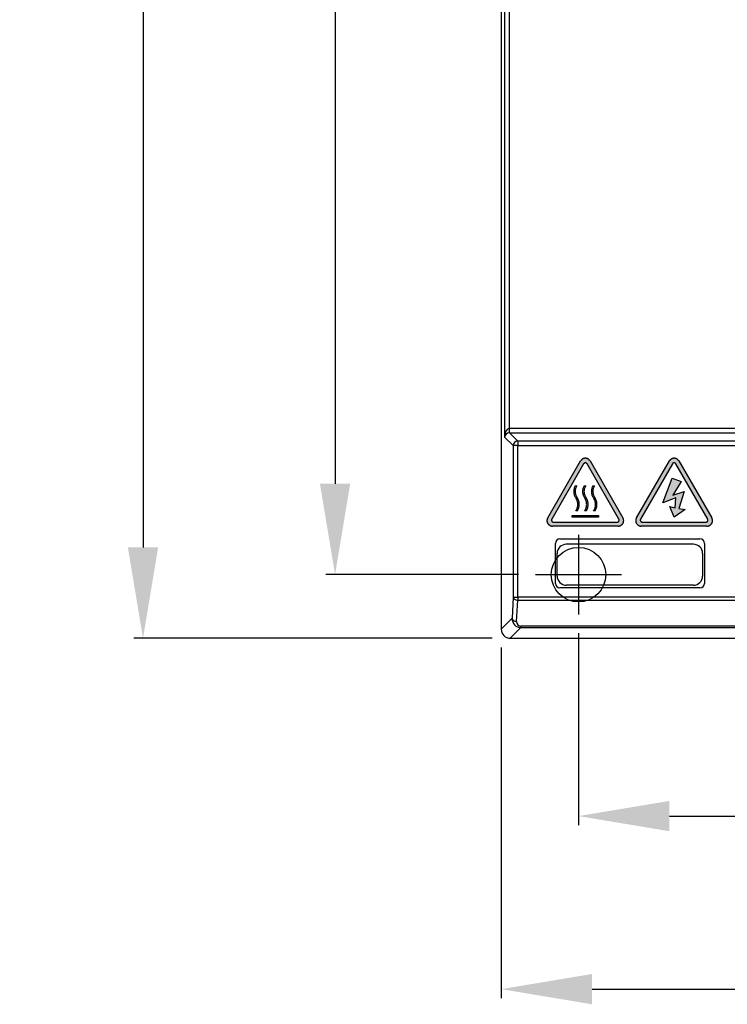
# Model space of a CAD drawing. Extents: x 2664 to 3343, y -1898 to 249.
# Tile 63 of 91: x 2924 to 3002, y -74 to 34. Entities that reach past the tile are written whole.
import ezdxf

# ---------------------------------------------------------------- set-up
doc = ezdxf.new("R2010")
doc.units = 0
doc.linetypes.add('CENTER2', pattern=[28.575000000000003, 19.05, -3.175, 3.175, -3.175])
doc.linetypes.add('PHANTOM2', pattern=[31.750000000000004, 15.875, -3.175, 3.175, -3.175, 3.175, -3.175])
doc.layers.get('DEFPOINTS').update_dxf_attribs({"color": 8, "linetype": 'CONTINUOUS'})
for name, color, linetype in [('3', 3, 'PHANTOM2'), ('CENTER', 1, 'CENTER2'), ('DIM', 2, 'CONTINUOUS')]:
    doc.layers.add(name, color=color, linetype=linetype)
doc.styles.add('DIMEMSIONS', font='isocp.shx', dxfattribs={"bigfont": 'chineset.shx'})
doc.dimstyles.new('ISO-25', dxfattribs={"dimtxt": 5, "dimasz": 5, "dimexe": 1, "dimexo": 1, "dimgap": 1, "dimtad": 1, "dimtxsty": 'DIMEMSIONS', "dimcen": 0, "dimclrd": 2, "dimclre": 2, "dimclrt": 2, "dimazin": 3, "dimtfac": 1, "dimtmove": 0, "dimatfit": 3})

# ---------------------------------------------------------------- blocks, each defined once
blk = doc.blocks.new('*D7')
at = {"layer": 'DEFPOINTS', "color": 0}
for p in [(2980.536097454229, 202.7882412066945), (2958.373413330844, -27.21175879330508), (2980.536097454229, -27.21175879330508)]:
    blk.add_point(p, dxfattribs=at)
at = {"layer": 'DIM', "color": 2}
for p, q in [((2978.536097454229, 202.7882412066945), (2957.373413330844, 202.7882412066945)), ((2958.373413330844, 192.7882412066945), (2958.373413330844, -17.21175879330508)), ((2978.536097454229, -27.21175879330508), (2957.373413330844, -27.21175879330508))]:
    blk.add_line(p, q, dxfattribs=at)
for points in [[(2956.706746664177, 192.7882412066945), (2960.04007999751, 192.7882412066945), (2958.373413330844, 202.7882412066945)], [(2956.706746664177, -17.21175879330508), (2960.04007999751, -17.21175879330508), (2958.373413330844, -27.21175879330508)]]:
    blk.add_solid(points, dxfattribs=at)
at = {"layer": 'DIM', "color": 2, "insert": (2951.372429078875, 87.78824120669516), "char_height": 10, "attachment_point": 5, "rotation": 90, "style": 'DIMEMSIONS'}
blk.add_mtext('230', dxfattribs=at)
blk = doc.blocks.new('*D8')
at = {"layer": 'DEFPOINTS', "color": 0}
for p in [(2977.646593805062, 210.7882412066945), (2937.25200594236, -34.21175879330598), (2977.646593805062, -34.21175879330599)]:
    blk.add_point(p, dxfattribs=at)
at = {"layer": 'DIM', "color": 2}
for p, q in [((2975.646593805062, 210.7882412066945), (2936.25200594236, 210.7882412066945)), ((2937.25200594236, 200.7882412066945), (2937.25200594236, -24.21175879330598)), ((2975.646593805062, -34.21175879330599), (2936.25200594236, -34.21175879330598))]:
    blk.add_line(p, q, dxfattribs=at)
for points in [[(2935.585339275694, 200.7882412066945), (2938.918672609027, 200.7882412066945), (2937.25200594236, 210.7882412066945)], [(2935.585339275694, -24.21175879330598), (2938.918672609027, -24.21175879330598), (2937.25200594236, -34.21175879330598)]]:
    blk.add_solid(points, dxfattribs=at)
at = {"layer": 'DIM', "color": 2, "insert": (2930.251021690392, 88.2882412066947), "char_height": 10, "attachment_point": 5, "rotation": 90, "style": 'DIMEMSIONS'}
blk.add_mtext('245', dxfattribs=at)
blk = doc.blocks.new('*D9')
at = {"layer": 'DEFPOINTS', "color": 0}
for p in [(2985.147964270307, -31.63474973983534), (3092.147964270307, -31.63474973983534), (3092.147964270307, -53.7671533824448)]:
    blk.add_point(p, dxfattribs=at)
at = {"layer": 'DIM', "color": 2}
for p, q in [((2985.147964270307, -33.63474973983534), (2985.147964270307, -54.7671533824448)), ((3092.147964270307, -33.63474973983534), (3092.147964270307, -54.7671533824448)), ((2995.147964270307, -53.7671533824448), (3082.147964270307, -53.7671533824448))]:
    blk.add_line(p, q, dxfattribs=at)
for points in [[(2995.147964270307, -52.10048671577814), (2995.147964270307, -55.43382004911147), (2985.147964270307, -53.7671533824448)], [(3082.147964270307, -52.10048671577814), (3082.147964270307, -55.43382004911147), (3092.147964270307, -53.7671533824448)]]:
    blk.add_solid(points, dxfattribs=at)
at = {"layer": 'DIM', "color": 2, "insert": (3038.647964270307, -46.7671533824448), "char_height": 10, "attachment_point": 5, "style": 'DIMEMSIONS'}
blk.add_mtext('107', dxfattribs=at)
blk = doc.blocks.new('*D10')
at = {"layer": 'DEFPOINTS', "color": 0}
for p in [(2976.647964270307, -33.21312925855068), (3100.14796427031, -33.21312925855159), (3100.14796427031, -72.80173477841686)]:
    blk.add_point(p, dxfattribs=at)
at = {"layer": 'DIM', "color": 2}
for p, q in [((2976.647964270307, -35.21312925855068), (2976.647964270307, -73.80173477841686)), ((3100.14796427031, -35.21312925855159), (3100.14796427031, -73.80173477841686)), ((2986.647964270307, -72.80173477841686), (3090.14796427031, -72.80173477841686))]:
    blk.add_line(p, q, dxfattribs=at)
for points in [[(2986.647964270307, -71.13506811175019), (2986.647964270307, -74.46840144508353), (2976.647964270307, -72.80173477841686)], [(3090.14796427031, -71.13506811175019), (3090.14796427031, -74.46840144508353), (3100.14796427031, -72.80173477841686)]]:
    blk.add_solid(points, dxfattribs=at)
at = {"layer": 'DIM', "color": 2, "insert": (3038.397964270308, -65.80075052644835), "char_height": 10, "attachment_point": 5, "style": 'DIMEMSIONS'}
blk.add_mtext('123.5', dxfattribs=at)

msp = doc.modelspace()

# ---------------------------------------------------------------- hatches: boundary and pattern name
at = {"layer": '3'}
h = msp.add_hatch(color=256, dxfattribs=at)
h.paths.add_polyline_path([(2984.441540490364, -20.70318064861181), (2987.357540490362, -20.70318064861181), (2987.357540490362, -20.89758064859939), (2984.441540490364, -20.89758064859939)], flags=0)
edge = h.paths.add_edge_path(flags=0)
edge.add_arc((2987.811312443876, -18.05709629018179), 1.088639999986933, 144.8746139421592, 215.1253860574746)
edge.add_arc((2985.776128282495, -19.48879522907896), 1.399680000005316, -30.75965840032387, 35.12538605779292, ccw=False)
edge.add_line((2986.978901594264, -20.204644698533), (2986.793720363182, -20.20464469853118))
edge.add_arc((2985.776128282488, -19.48879522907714), 1.244160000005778, 324.8746139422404, 395.1253860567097)
edge.add_arc((2987.811312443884, -18.05709629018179), 1.244159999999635, 149.7717028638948, 215.1253860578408, ccw=False)
edge.add_line((2986.736325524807, -17.43072800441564), (2986.920919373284, -17.43072800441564))
edge = h.paths.add_edge_path(flags=0)
edge.add_arc((2984.804128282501, -19.48879522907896), 1.399680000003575, 329.2403415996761, 395.1253860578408)
edge.add_arc((2986.839312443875, -18.05709629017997), 1.088639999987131, 144.8746139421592, 215.1253860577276, ccw=False)
edge.add_line((2985.948919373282, -17.43072800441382), (2985.764325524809, -17.43072800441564))
edge.add_arc((2986.839312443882, -18.05709629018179), 1.244159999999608, 149.7717028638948, 215.1253860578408)
edge.add_arc((2984.804128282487, -19.48879522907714), 1.244160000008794, -35.12538605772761, 35.12538605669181, ccw=False)
edge.add_line((2985.821720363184, -20.20464469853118), (2986.006901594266, -20.204644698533))
edge = h.paths.add_edge_path(flags=0)
edge.add_arc((2985.867312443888, -18.05709629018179), 1.244159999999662, 149.7717028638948, 215.1253860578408)
edge.add_arc((2983.832128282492, -19.48879522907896), 1.244160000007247, -35.12538605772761, 35.125386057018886, ccw=False)
edge.add_line((2984.84972036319, -20.204644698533), (2985.034901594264, -20.204644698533))
edge.add_arc((2983.8321282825, -19.48879522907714), 1.399680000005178, 329.2403415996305, 395.1253860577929)
edge.add_arc((2985.867312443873, -18.05709629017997), 1.088639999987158, 144.8746139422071, 215.1253860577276, ccw=False)
edge.add_line((2984.97691937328, -17.43072800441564), (2984.792325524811, -17.43072800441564))
edge = h.paths.add_edge_path(flags=16)
edge.add_arc((2989.397829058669, -21.20718064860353), 0.2249999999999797, 270, 389.9999999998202)
edge.add_line((2989.592684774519, -21.09468064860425), (2986.094396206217, -15.03546710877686))
edge.add_arc((2985.899540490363, -15.14796710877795), 0.2250000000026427, 29.99999999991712, 149.9999999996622)
edge.add_line((2985.704684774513, -15.03546710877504), (2982.206396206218, -21.09468064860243))
edge.add_arc((2982.401251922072, -21.20718064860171), 0.2249999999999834, 150.0000000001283, 270)
edge.add_line((2982.401251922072, -21.43218064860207), (2989.397829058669, -21.43218064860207))
edge = h.paths.add_edge_path()
edge.add_line((2986.419155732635, -14.71056710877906), (2990.036436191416, -20.97588064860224))
edge.add_arc((2989.516820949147, -21.27588064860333), 0.5999999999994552, -90, 29.999999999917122, ccw=False)
edge.add_line((2989.516820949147, -21.87588064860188), (2982.282260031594, -21.87588064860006))
edge.add_arc((2982.282260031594, -21.27588064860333), 0.5999999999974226, 150.0000000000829, 270, ccw=False)
edge.add_line((2981.762644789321, -20.97588064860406), (2985.379925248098, -14.71056710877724))
edge.add_arc((2985.899540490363, -15.01056710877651), 0.5999999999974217, 29.999999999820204, 150.0000000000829, ccw=False)
h = msp.add_hatch(color=256, dxfattribs=at)
edge = h.paths.add_edge_path(flags=16)
edge.add_line((2999.356567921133, -21.09468064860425), (2995.858279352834, -15.03546710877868))
edge.add_arc((2995.66342363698, -15.14796710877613), 0.2250000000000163, 29.99999999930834, 150.0000000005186)
edge.add_line((2995.46856792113, -15.03546710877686), (2991.970279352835, -21.09468064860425))
edge.add_arc((2992.165135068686, -21.20718064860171), 0.2249999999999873, 150.000000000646, 270.0000000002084)
edge.add_line((2992.165135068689, -21.43218064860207), (2999.161712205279, -21.43218064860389))
edge.add_arc((2999.161712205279, -21.20718064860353), 0.2250000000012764, 270, 389.999999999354)
h.paths.add_polyline_path([(2996.786287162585, -18.0770999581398), (2996.194127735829, -19.95405100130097), (2996.870881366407, -20.03225729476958), (2995.686562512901, -20.89252652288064), (2995.178997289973, -19.71943212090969), (2995.771156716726, -19.87584470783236), (2995.855750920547, -18.78095659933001), (2994.417649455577, -19.32840065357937), (2995.432779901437, -16.59118038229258), (2996.447910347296, -16.9822118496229), (2995.517374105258, -18.4681314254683)], flags=0)
edge = h.paths.add_edge_path()
edge.add_arc((2995.663423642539, -15.01056710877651), 0.5999999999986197, 29.99999998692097, 149.9999999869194)
edge.add_line((2995.143808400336, -14.71056710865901), (2991.526527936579, -20.97588064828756))
edge.add_arc((2992.046143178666, -21.27588064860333), 0.6000000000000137, 149.9999999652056, 269.9999999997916)
edge.add_line((2992.046143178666, -21.8758806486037), (2999.280704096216, -21.87588064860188))
edge.add_arc((2999.280704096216, -21.27588064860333), 0.5999999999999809, 270, 389.9999999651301)
edge.add_line((2999.80031933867, -20.97588064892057), (2996.183038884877, -14.71056710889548))

# ---------------------------------------------------------------- linework, layer by layer
for p, q in [((2981.762644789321, -20.97588064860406), (2985.379925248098, -14.71056710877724)), ((2985.704684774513, -15.03546710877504), (2982.206396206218, -21.09468064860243)), ((2989.592684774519, -21.09468064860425), (2986.094396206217, -15.03546710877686)), ((2986.419155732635, -14.71056710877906), (2990.036436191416, -20.97588064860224)), ((2991.526527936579, -20.97588064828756), (2995.143808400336, -14.71056710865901)), ((2995.46856792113, -15.03546710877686), (2991.970279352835, -21.09468064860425)), ((2999.356567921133, -21.09468064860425), (2995.858279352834, -15.03546710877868)), ((2996.183038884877, -14.71056710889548), (2999.80031933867, -20.97588064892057)), ((2994.417649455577, -19.32840065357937), (2995.432779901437, -16.59118038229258)), ((2995.432779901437, -16.59118038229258), (2996.447910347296, -16.9822118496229)), ((2996.447910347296, -16.9822118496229), (2995.517374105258, -18.4681314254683)), ((2984.792325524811, -17.43072800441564), (2984.97691937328, -17.43072800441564)), ((2985.764325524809, -17.43072800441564), (2985.948919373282, -17.43072800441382)), ((2986.736325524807, -17.43072800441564), (2986.920919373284, -17.43072800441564)), ((2995.517374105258, -18.4681314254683), (2996.786287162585, -18.0770999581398)), ((2996.786287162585, -18.0770999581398), (2996.194127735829, -19.95405100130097)), ((2995.855750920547, -18.78095659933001), (2994.417649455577, -19.32840065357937)), ((2995.771156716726, -19.87584470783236), (2995.855750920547, -18.78095659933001)), ((2985.034901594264, -20.204644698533), (2984.84972036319, -20.204644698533)), ((2986.006901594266, -20.204644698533), (2985.821720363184, -20.20464469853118)), ((2986.978901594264, -20.204644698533), (2986.793720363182, -20.20464469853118)), ((2995.178997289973, -19.71943212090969), (2995.771156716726, -19.87584470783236)), ((2995.686562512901, -20.89252652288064), (2995.178997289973, -19.71943212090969)), ((2996.870881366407, -20.03225729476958), (2995.686562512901, -20.89252652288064)), ((2996.194127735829, -19.95405100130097), (2996.870881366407, -20.03225729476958)), ((2982.401251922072, -21.43218064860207), (2989.397829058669, -21.43218064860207)), ((2984.441540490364, -20.89758064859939), (2984.441540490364, -20.70318064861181)), ((2984.441540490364, -20.70318064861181), (2987.357540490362, -20.70318064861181)), ((2987.357540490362, -20.89758064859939), (2984.441540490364, -20.89758064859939)), ((2987.357540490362, -20.70318064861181), (2987.357540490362, -20.89758064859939)), ((2992.165135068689, -21.43218064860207), (2999.161712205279, -21.43218064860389)), ((2989.516820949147, -21.87588064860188), (2982.282260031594, -21.87588064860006)), ((2999.280704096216, -21.87588064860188), (2992.046143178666, -21.8758806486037))]:
    msp.add_line(p, q, dxfattribs=at)
for centre, radius, start, end in [((2985.899540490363, -15.01056710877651), 0.5999999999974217, 29.99999999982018, 150.0000000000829), ((2985.899540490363, -15.14796710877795), 0.2250000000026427, 29.99999999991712, 149.9999999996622), ((2995.663423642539, -15.01056710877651), 0.5999999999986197, 29.99999998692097, 149.9999999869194), ((2995.66342363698, -15.14796710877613), 0.2250000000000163, 29.99999999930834, 150.0000000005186), ((2985.867312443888, -18.05709629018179), 1.244159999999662, 149.7717028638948, 215.1253860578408), ((2985.867312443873, -18.05709629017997), 1.088639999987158, 144.8746139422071, 215.1253860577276), ((2986.839312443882, -18.05709629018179), 1.244159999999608, 149.7717028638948, 215.1253860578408), ((2986.839312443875, -18.05709629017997), 1.088639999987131, 144.8746139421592, 215.1253860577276), ((2987.811312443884, -18.05709629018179), 1.244159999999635, 149.7717028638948, 215.1253860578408), ((2987.811312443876, -18.05709629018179), 1.088639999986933, 144.8746139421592, 215.1253860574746), ((2983.832128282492, -19.48879522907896), 1.244160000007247, 324.8746139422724, 35.12538605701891), ((2983.8321282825, -19.48879522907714), 1.399680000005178, 329.2403415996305, 35.12538605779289), ((2984.804128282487, -19.48879522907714), 1.244160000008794, 324.8746139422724, 35.1253860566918), ((2984.804128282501, -19.48879522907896), 1.399680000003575, 329.2403415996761, 35.12538605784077), ((2985.776128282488, -19.48879522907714), 1.244160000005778, 324.8746139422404, 35.12538605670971), ((2985.776128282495, -19.48879522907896), 1.399680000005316, 329.2403415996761, 35.12538605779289), ((2982.282260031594, -21.27588064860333), 0.5999999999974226, 150.0000000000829, 270), ((2982.401251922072, -21.20718064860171), 0.2249999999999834, 150.0000000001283, 270), ((2989.397829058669, -21.20718064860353), 0.2249999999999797, 270, 29.99999999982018), ((2989.516820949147, -21.27588064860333), 0.5999999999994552, 270, 29.99999999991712), ((2992.046143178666, -21.27588064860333), 0.6000000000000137, 149.9999999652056, 269.9999999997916), ((2992.165135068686, -21.20718064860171), 0.2249999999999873, 150.000000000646, 270.0000000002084), ((2999.161712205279, -21.20718064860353), 0.2250000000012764, 270, 29.99999999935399), ((2999.280704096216, -21.27588064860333), 0.5999999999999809, 270, 29.99999996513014)]:
    msp.add_arc(centre, radius, start, end, dxfattribs=at)
at = {"layer": 'CENTER'}
for p, q in [((2985.147964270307, -22.82470465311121), (2985.147964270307, -31.59881293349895)), ((2980.419727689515, -27.21175879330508), (2989.876200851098, -27.21175879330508))]:
    msp.add_line(p, q, dxfattribs=at)
at = {"layer": 'DIM'}
for p, q in [((2976.647964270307, 209.7896116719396), (2976.64796427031, -33.21312925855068)), ((2977.016190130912, 155.6557818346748), (2977.016190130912, -12.0792994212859)), ((2977.51550489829, 154.7080498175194), (2977.51550489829, -11.13156740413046)), ((2977.51550489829, -11.13156740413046), (2977.540271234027, -11.63019974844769)), ((3021.212641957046, -11.1303348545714), (2977.565169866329, -11.1303348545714)), ((2977.565169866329, -11.62964962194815), (2977.565169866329, -11.1303348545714)), ((2977.565169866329, -11.62964962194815), (3023.637791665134, -11.62964962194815)), ((2978.458844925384, -12.52332468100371), (2977.565169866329, -11.62964962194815)), ((2977.016190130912, -12.0792994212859), (2977.959530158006, -13.02263944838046)), ((3060.462956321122, -12.52332468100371), (2978.458844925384, -12.52332468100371)), ((2978.458844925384, -12.52332468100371), (2978.458844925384, -13.02263944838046)), ((2978.458844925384, -13.02263944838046), (2977.959530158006, -13.02263944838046)), ((2977.959530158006, -13.02263944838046), (2977.959530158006, -29.67588064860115)), ((2978.458844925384, -13.02263944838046), (3060.462956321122, -13.02263944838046)), ((2978.458844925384, -29.67588064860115), (2978.458844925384, -13.02263944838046)), ((2982.603404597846, -28.17588064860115), (2982.603404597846, -23.77588064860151)), ((2983.103404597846, -23.27588064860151), (2998.503404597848, -23.27588064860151)), ((2999.003404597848, -23.77588064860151), (2999.003404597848, -28.17588064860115)), ((2982.796054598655, -27.37545745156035), (2982.796054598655, -24.87545745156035)), ((2997.796054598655, -23.87545745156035), (2983.796054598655, -23.87545745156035)), ((2998.796054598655, -24.87545745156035), (2998.796054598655, -27.37545745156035)), ((2998.503404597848, -28.67588064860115), (2983.103404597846, -28.67588064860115)), ((2997.796054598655, -28.37545745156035), (2983.796054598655, -28.37545745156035)), ((2977.959530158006, -29.67588064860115), (2977.843046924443, -32.01804660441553)), ((2977.959530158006, -29.67588064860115), (2978.458844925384, -29.67588064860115)), ((2978.34236169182, -32.36222389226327), (2978.458844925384, -30.02005793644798)), ((3041.977584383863, -29.67588064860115), (2978.458844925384, -29.67588064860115)), ((2978.458844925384, -29.67588064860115), (2978.458844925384, -30.02005793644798)), ((2978.458844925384, -30.02005793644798), (3041.977584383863, -30.02005793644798)), ((2977.843046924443, -32.01804660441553), (2976.64796427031, -33.21312925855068)), ((2977.646593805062, -34.21175879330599), (2978.81554434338, -33.04280825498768)), ((2978.81554434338, -32.88767077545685), (2978.81554434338, -33.04280825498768)), ((3042.048843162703, -32.88767077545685), (2978.81554434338, -32.88767077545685)), ((2978.81554434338, -33.04280825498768), (3042.048843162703, -33.04280825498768)), ((2977.646593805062, -34.21175879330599), (3099.149334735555, -34.21175879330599))]:
    msp.add_line(p, q, dxfattribs=at)
at = {"layer": 'DIM', "ltscale": 22.78717994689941}
msp.add_circle((2985.147964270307, -27.21175879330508), 2.999999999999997, dxfattribs=at)
at = {"layer": 'DIM'}
for centre, radius, start, end in [((2983.103404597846, -23.77588064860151), 0.5000000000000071, 90, 180), ((2998.503404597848, -23.77588064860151), 0.5000000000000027, 0, 90), ((2983.796054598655, -24.87545745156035), 0.9999999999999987, 90, 180), ((2997.796054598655, -24.87545745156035), 0.9999999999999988, 0, 90), ((2983.796054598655, -27.37545745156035), 0.9999999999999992, 180, 270), ((2997.796054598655, -27.37545745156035), 0.9999999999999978, 270, 0), ((2983.103404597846, -28.17588064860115), 0.5000000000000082, 180, 270), ((2998.503404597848, -28.17588064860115), 0.5000000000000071, 270, 0)]:
    msp.add_arc(centre, radius, start, end, dxfattribs=at)
for centre, major_axis, ratio, start_param, end_param in [((2977.51550489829, -12.0792994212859), (0.03616246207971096, 0.948842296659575), 0.5255779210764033, 0.07238812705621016, 1.590824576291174), ((2977.51550489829, -12.0792994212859), (0.475697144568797, 0.1859739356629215), 0.8607594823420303, 1.196821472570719, 2.715257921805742), ((2977.567912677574, -12.13170720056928), (-0.7090462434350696, 0.7090462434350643), 0.9972646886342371, 5.499156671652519, 5.54877749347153), ((2977.567912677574, -12.13170720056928), (-0.3564599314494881, 0.3564599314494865), 0.9918460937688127, 5.499156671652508, 5.548777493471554), ((2978.458844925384, -13.02263944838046), (-0.3535533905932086, -0.3535533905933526), 0.9972646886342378, 3.928360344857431, 5.496417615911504), ((2978.458844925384, -29.67588064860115), (-0.4993827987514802, 0.02483586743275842), 0.6879070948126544, 0.07217071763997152, 1.604994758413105), ((2978.843119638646, -32.01660342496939), (-0.401659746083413, -0.950341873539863), 0.9640794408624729, 5.100721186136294, 6.668778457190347), ((2978.34236169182, -32.01804660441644), (-0.4993827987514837, 0.02483586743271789), 0.6879070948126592, 0.07217071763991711, 1.604994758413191), ((2978.843119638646, -32.36078071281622), (-0.2167702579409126, -0.48692090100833), 0.9286270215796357, 5.107142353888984, 6.675199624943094), ((2977.649336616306, -33.21038644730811), (-0.7090462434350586, -0.7090462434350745), 0.9972646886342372, 5.499156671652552, 7.067213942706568)]:
    msp.add_ellipse(centre, major_axis=major_axis, ratio=ratio, start_param=start_param, end_param=end_param, dxfattribs=at)

# ---------------------------------------------------------------- dimensions: what is measured, and where the dimension line sits
for base, p1, p2, picture, middle in [((2937.25200594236, -34.21175879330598), (2977.646593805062, 210.7882412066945), (2977.646593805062, -34.21175879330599), '*D8', (2930.251021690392, 88.2882412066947)), ((2958.373413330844, -27.21175879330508), (2980.536097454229, 202.7882412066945), (2980.536097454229, -27.21175879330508), '*D7', (2951.372429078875, 87.78824120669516))]:
    dim = msp.add_linear_dim(base=base, p1=p1, p2=p2, angle=90, dimstyle='ISO-25', override={"dimtxt": 10, "dimasz": 10, "dimexo": 2, "dimgap": 2}, dxfattribs=at)
    dim.commit()
    dim.dimension.update_dxf_attribs({"geometry": picture, "text_midpoint": middle})
for base, p1, p2, override, picture, middle in [((3092.147964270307, -53.7671533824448), (2985.147964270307, -31.63474973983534), (3092.147964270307, -31.63474973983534), {"dimtxt": 10, "dimasz": 10, "dimexo": 2, "dimgap": 2}, '*D9', (3038.647964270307, -46.7671533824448)), ((3100.14796427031, -72.80173477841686), (2976.647964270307, -33.21312925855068), (3100.14796427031, -33.21312925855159), {"dimtxt": 10, "dimasz": 10, "dimexe": 1, "dimexo": 2, "dimgap": 2}, '*D10', (3038.397964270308, -65.80075052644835))]:
    dim = msp.add_linear_dim(base=base, p1=p1, p2=p2, dimstyle='ISO-25', override=override, dxfattribs=at)
    dim.commit()
    dim.dimension.update_dxf_attribs({"geometry": picture, "text_midpoint": middle})

doc.saveas('drawing.dxf')
